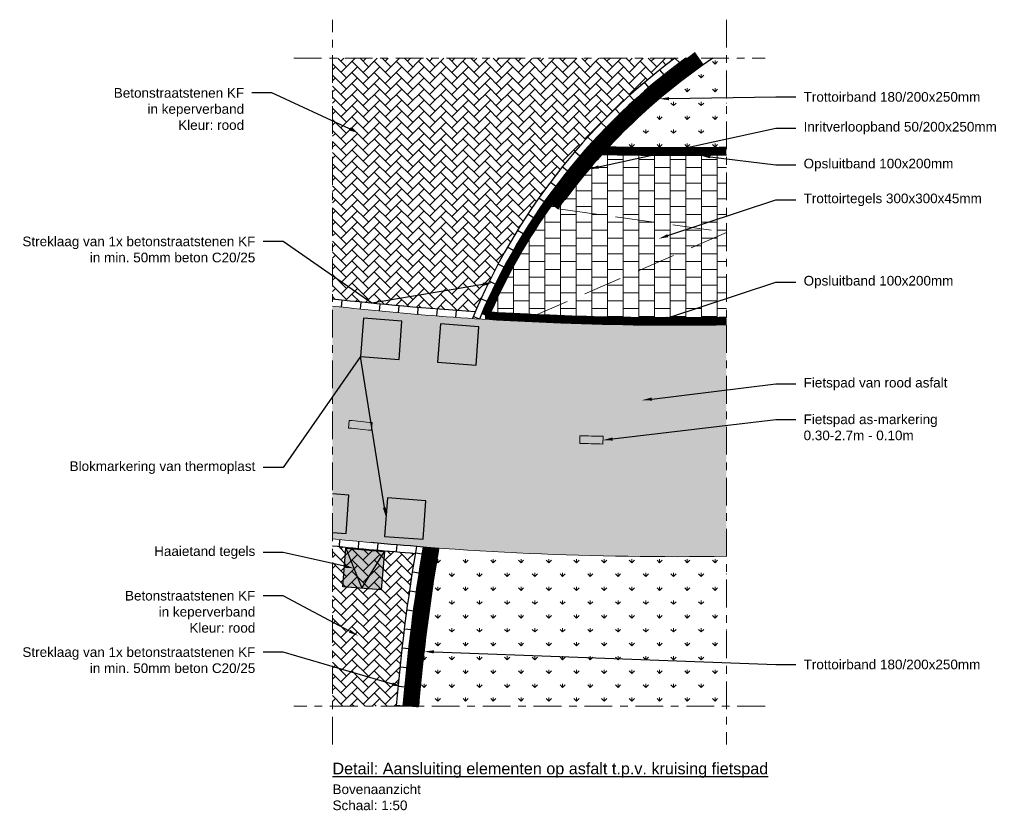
# Model space of a CAD drawing. Header units: metres. Extents: x -1 to 197910, y -70 to 354116.
# Tile 1 of 65: x -1 to 12, y -70 to -60. Entities that reach past the tile are written whole.
import ezdxf
from ezdxf import colors
from ezdxf.entities.mleader import LeaderData, LeaderLine
from ezdxf.math import Vec2, Vec3

# ---------------------------------------------------------------- set-up
doc = ezdxf.new("R2010")
doc.units = ezdxf.units.M
for name, pattern in [('ACAD_ISO04W100', [30, 24, -3, 0, -3]), ('DASHED2', [0.375, 0.25, -0.125]), ('RI-ITR_PVC', [12.200000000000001, 5, -2.4, 0, -2.4, 0, -2.4]), ('VW-30-270_STREEP', [3, 0.3, -2.7])]:
    doc.linetypes.add(name, pattern=pattern)
for name, color, linetype, lineweight in [('B-WE-VW-MARKERING_DWARS_STOPSTREEP_020-G', 7, 'Continuous', 18), ('N-WE-AL-DETAIL-G', 7, 'Continuous', 9), ('N-WE-RI-ITR_TRANSPORTLEIDING_PVC_160-G', 50, 'RI-ITR_PVC', 35), ('N-WE-VW-MARKERING_LANGS_STREEP_30270-G', 255, 'VW-30-270_STREEP', 13), ('Ontwerp', 7, 'Continuous', 20), ('X-XX-AL-AANKLEDING-T25', 7, 'Continuous', 25), ('X-XX-AL-AANKLEDING-T30', 7, 'Continuous', 30)]:
    doc.layers.add(name, color=color, linetype=linetype, lineweight=lineweight)
doc.layers.add('X-XX-AL-DETAIL-G', color=7, linetype='Continuous')
doc.styles.add('NLCS_ISO', font='arial.ttf')
pattern_1 = [(45, (3.569687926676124, 11.20801660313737), (0, 0.1436840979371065), [0.3048, -0.1016]), (135, (3.641529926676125, 11.27985860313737), (1.4210854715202e-17, 0.1436840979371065), [0.3048, -0.1016])]
pattern_2 = [(90, (3.569687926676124, 11.20801660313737), (-0.1796051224, 0.1796051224), [0.047625, -0.3115852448]), (45, (3.569687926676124, 11.20801660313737), (-0.1796051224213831, 0.1796051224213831), [0.047625, -0.206375]), (135, (3.569687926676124, 11.20801660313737), (-0.1796051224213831, -0.179605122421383), [0.047625, -0.206375])]

# ---------------------------------------------------------------- blocks, each defined once
blk = doc.blocks.new('Haaietand_tegel')
at = {"layer": 'X-XX-AL-DETAIL-G'}
h = blk.add_hatch(color=255, dxfattribs=at)
h.dxf.hatch_style = 1
h.paths.add_polyline_path([(0.5, 0), (0, 0), (0.25, -0.5)])
h = blk.add_hatch(color=251, dxfattribs=at)
h.dxf.hatch_style = 1
h.paths.add_polyline_path([(0, -5.551115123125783e-17), (0, -0.5), (0.25, -0.5)], flags=17)
h = blk.add_hatch(color=251, dxfattribs=at)
h.dxf.hatch_style = 1
h.paths.add_polyline_path([(0.5, -5.551115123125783e-17), (0.25, -0.5), (0.5, -0.5)], flags=17)
for points in [[(0, 0), (0.25, -0.5), (0.5, 0)], [(0, 0), (0.5, 0), (0.5, -0.5), (0, -0.5)]]:
    blk.add_lwpolyline(points, close=True, dxfattribs=at)

msp = doc.modelspace()

# ---------------------------------------------------------------- hatches: boundary and pattern name
at = {"layer": 'N-WE-AL-DETAIL-G'}
h = msp.add_hatch(dxfattribs=at)
h.set_pattern_fill('AR-HBONE', color=251, scale=0.001)
h.set_pattern_definition(pattern_1)
edge = h.paths.add_edge_path()
edge.add_line((7.896390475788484, -60.0194837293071), (3.460174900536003, -60.0194837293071))
edge.add_line((3.460174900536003, -60.0194837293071), (3.460174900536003, -63.1423165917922))
edge.add_arc((7.919840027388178, -23.48226758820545), 39.91000000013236, 263.5841954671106, 266.2515424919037)
edge.add_arc((12.74369712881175, -66.49275084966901), 8.087000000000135, 126.8265736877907, 156.7995748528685, ccw=False)
h = msp.add_hatch(dxfattribs=at)
h.set_pattern_fill('GRASS', color=3, scale=0.01)
h.set_pattern_definition(pattern_2)
h.paths.add_polyline_path([(8.567599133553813, -61.17670229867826), (8.567599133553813, -60.0194837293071), (8.392052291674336, -60.0194837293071, 0.05712312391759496), (7.040219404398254, -61.17200448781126, 0.01012959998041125)])
h = msp.add_hatch(dxfattribs=at)
h.set_pattern_fill('AR-B88', color=252, scale=0.001, angle=90)
h.set_pattern_definition([(90, (3.569687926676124, 11.20801660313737), (-0.2032, 1.244241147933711e-17), []), (180, (3.569687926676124, 11.20801660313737), (-0.2032, -0.1016), [0.2032, -0.2032])])
h.paths.add_polyline_path([(8.567599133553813, -63.37700919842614), (8.567599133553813, -61.27671702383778, -0.01069644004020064), (6.950497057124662, -61.26983663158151, -0.002416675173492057), (7.001255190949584, -61.21408050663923), (6.927634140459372, -61.14640524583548), (6.387574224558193, -61.97172202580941), (6.307175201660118, -61.91453523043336), (6.301378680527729, -61.92038415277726, 0.05067338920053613), (5.513361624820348, -63.30963081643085, 0.01914850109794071)])
at = {"layer": 'N-WE-AL-DETAIL-G', "true_color": 0xcc6161}
h = msp.add_hatch(color=13, dxfattribs=at)
h.dxf.hatch_style = 1
edge = h.paths.add_edge_path()
edge.add_arc((7.919840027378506, -23.48226758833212), 40.00000000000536, 267.84902423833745, 270.9278871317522, ccw=False)
edge.add_arc((7.919840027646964, -23.48226758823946), 40.00000000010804, 264.31889308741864, 267.84902423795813, ccw=False)
edge.add_line((3.960174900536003, -63.28579823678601), (3.460174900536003, -63.23288251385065))
edge.add_line((3.460174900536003, -63.23288251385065), (3.460174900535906, -64.74194993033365))
edge.add_arc((7.919840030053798, -23.48226754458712), 41.50000004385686, 263.8309793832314, 267.8490242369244)
edge.add_arc((7.919840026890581, -23.48226758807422), 41.50000000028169, 267.849024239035, 270.8943462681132)
edge.add_line((8.567599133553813, -64.97721195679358), (8.567599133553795, -63.47702234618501))
h.paths.add_polyline_path([(5.32135640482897, -63.99900064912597), (4.822707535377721, -63.96226776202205), (4.859440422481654, -63.46361889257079), (5.358089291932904, -63.50035177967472)], flags=16)
h = msp.add_hatch(color=13, dxfattribs=at)
h.dxf.hatch_style = 1
edge = h.paths.add_edge_path()
edge.add_arc((7.919840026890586, -23.48226758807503), 41.50000000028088, 267.8490242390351, 270.89434626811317, ccw=False)
edge.add_arc((7.919840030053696, -23.48226754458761), 41.50000004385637, 263.8309793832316, 267.84902423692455, ccw=False)
edge.add_line((3.460174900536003, -64.74194993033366), (3.460174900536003, -66.25037938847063))
edge.add_arc((7.919840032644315, -23.48226751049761), 43.00000007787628, 264.0469697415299, 265.6261918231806)
edge.add_arc((7.919840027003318, -23.48226758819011), 42.99999999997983, 265.6261918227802, 270.8631457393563)
edge.add_line((8.567599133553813, -66.47738833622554), (8.567599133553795, -64.97721195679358))
h.paths.add_polyline_path([(4.634821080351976, -66.25628946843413), (4.136172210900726, -66.21955658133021), (4.17290509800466, -65.72090771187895), (4.671553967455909, -65.75764059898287)], flags=16)
at = {"layer": 'N-WE-AL-DETAIL-G'}
h = msp.add_hatch(dxfattribs=at)
h.set_pattern_fill('AR-HBONE', color=251, scale=0.001)
h.set_pattern_definition(pattern_1)
edge = h.paths.add_edge_path()
edge.add_arc((6.432650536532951, -39.19933581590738), 27.30284805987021, 263.7497891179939, 266.0226189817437, ccw=False)
edge.add_line((3.460174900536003, -66.33989404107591), (3.460174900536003, -68.4194837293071))
edge.add_line((3.460174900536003, -68.4194837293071), (4.291561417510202, -68.41948372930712))
edge.add_arc((28.25518023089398, -70.40084384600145), 24.04539071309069, 170.5101844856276, 175.2734211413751, ccw=False)
h = msp.add_hatch(dxfattribs=at)
h.set_pattern_fill('GRASS', color=3, scale=0.01)
h.set_pattern_definition(pattern_2)
h.paths.add_polyline_path([(8.567599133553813, -68.4194837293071), (8.567599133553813, -66.47738833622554, -0.02168575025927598), (4.840896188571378, -66.37189459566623, 0.0105833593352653), (4.691370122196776, -67.36637808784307), (4.691085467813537, -67.37227754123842), (4.690620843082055, -67.3722022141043, 0.01108328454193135), (4.579552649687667, -68.4194837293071)])
at = {"layer": 'X-XX-AL-DETAIL-G'}
h = msp.add_hatch(color=255, dxfattribs=at)
h.dxf.hatch_style = 1
h.paths.add_polyline_path([(3.82540979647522, -63.8888019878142), (4.324058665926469, -63.92553487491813), (4.360791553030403, -63.42688600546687), (3.862142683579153, -63.39015311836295)])
h = msp.add_hatch(color=255, dxfattribs=at)
h.dxf.hatch_style = 1
h.paths.add_polyline_path([(4.822707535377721, -63.96226776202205), (5.321356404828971, -63.99900064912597), (5.358089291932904, -63.50035177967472), (4.859440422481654, -63.46361889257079)])
h = msp.add_hatch(color=255, dxfattribs=at)
h.dxf.hatch_style = 1
edge = h.paths.add_edge_path()
edge.add_line((3.668417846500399, -64.81419120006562), (3.678649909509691, -64.71471605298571))
edge.add_arc((7.919840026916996, -23.48226758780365), 41.45000000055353, 264.1271815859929, 264.5418684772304)
edge.add_line((3.977184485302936, -64.74433209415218), (3.966952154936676, -64.8438098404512))
edge.add_arc((7.919840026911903, -23.48226758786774), 41.55000000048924, 264.1271815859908, 264.54087041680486, ccw=False)
edge = h.paths.add_edge_path()
edge.add_arc((7.919840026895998, -23.48226758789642), 41.45000000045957, 268.2699475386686, 268.6844327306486)
edge.add_line((6.968191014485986, -64.92134171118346), (6.965895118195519, -65.02131535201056))
edge.add_arc((7.919840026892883, -23.48226758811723), 41.55000000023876, 268.26994753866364, 268.68443273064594, ccw=False)
edge.add_line((6.665423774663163, -65.01332752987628), (6.668442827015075, -64.9133731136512))
h = msp.add_hatch(color=255, dxfattribs=at)
h.dxf.hatch_style = 1
h.paths.add_polyline_path([(3.460174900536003, -66.16975935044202), (3.637523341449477, -66.18282369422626), (3.67425622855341, -65.684174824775), (3.460174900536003, -65.66840455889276)])
h = msp.add_hatch(color=255, dxfattribs=at)
h.dxf.hatch_style = 1
h.paths.add_polyline_path([(4.136172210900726, -66.21955658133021), (4.634821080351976, -66.25628946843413), (4.671553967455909, -65.75764059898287), (4.17290509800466, -65.72090771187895)])

# ---------------------------------------------------------------- linework, layer by layer
at = {"flags": 128}
for points in [[(8.392052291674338, -60.0194837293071, 0.08575615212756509), (6.472252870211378, -61.85497261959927)], [(8.567599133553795, -61.17670229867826, -0.01012959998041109), (7.04021940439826, -61.17200448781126)], [(8.567599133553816, -61.27671702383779, -0.01069644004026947), (6.950497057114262, -61.26983663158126)], [(6.306085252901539, -61.91375996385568, 0.05093120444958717), (5.513361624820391, -63.30963081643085, 0.01914850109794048), (8.56759913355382, -63.37700919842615, 0.01914850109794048)], [(4.37885937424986, -68.4194837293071, -0.02170383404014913), (4.640520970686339, -66.35703950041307, -0.003969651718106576), (3.960174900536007, -66.2995661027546, -0.003969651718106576)]]:
    msp.add_lwpolyline(points, format="xyb", dxfattribs=at)
at = {"color": 22}
for points in [[(7.961976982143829, -60.07908166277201), (7.896390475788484, -60.0194837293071)], [(7.758804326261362, -60.23568734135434), (7.704593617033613, -60.1676417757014)], [(7.561556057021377, -60.39804709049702), (7.505200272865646, -60.331767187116)], [(7.370312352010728, -60.56596959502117), (7.311876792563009, -60.50151584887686)], [(7.185151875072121, -60.73926715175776), (7.12470269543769, -60.67669801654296)], [(7.006151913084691, -60.91775534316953), (6.943756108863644, -60.85712726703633)], [(6.833388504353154, -61.10125273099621), (6.769113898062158, -61.04262018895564)], [(6.666936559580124, -61.28958056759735), (6.600851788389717, -61.23299609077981)], [(6.506869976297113, -61.48256252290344), (6.439044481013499, -61.42807672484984)], [(6.353261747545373, -61.68002442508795), (6.283765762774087, -61.62768602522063)], [(6.206184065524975, -61.88179401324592), (6.135088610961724, -61.83164985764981)], [(6.065708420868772, -62.08770070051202), (5.99308529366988, -62.03979578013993)], [(5.931905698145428, -62.2975753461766), (5.857827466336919, -62.25195281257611)], [(5.804846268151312, -62.51125003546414), (5.729386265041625, -62.46795121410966)], [(5.684600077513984, -62.7285578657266), (5.607832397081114, -62.68762226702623)], [(5.57123673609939, -62.94933273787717), (5.493236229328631, -62.91079806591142)], [(3.581265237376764, -63.15574574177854), (3.571481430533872, -63.24521236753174)], [(5.46482560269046, -63.173409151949), (5.38566787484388, -63.13731131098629)], [(3.827928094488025, -63.18194462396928), (3.818700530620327, -63.27147033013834)], [(4.074734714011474, -63.20660855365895), (4.066063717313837, -63.29618987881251)], [(4.321677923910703, -63.22973706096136), (4.313563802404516, -63.31937054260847)], [(4.568750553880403, -63.25132967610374), (4.561193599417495, -63.34101185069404)], [(4.815945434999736, -63.27138592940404), (4.808945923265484, -63.36111333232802)], [(5.063255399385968, -63.28990535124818), (5.056813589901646, -63.3796745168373)], [(5.365435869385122, -63.40062200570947), (5.285197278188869, -63.36699510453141)], [(3.550573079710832, -66.350176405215), (3.557637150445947, -66.26043007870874)], [(3.797416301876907, -66.37461798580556), (3.803974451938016, -66.29129918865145)], [(4.044381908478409, -66.39750471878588), (4.051434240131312, -66.30790753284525)], [(4.291617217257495, -66.41696498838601), (4.298501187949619, -66.32950676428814)], [(4.624661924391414, -66.45076914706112), (4.538852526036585, -66.43642525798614)], [(4.585011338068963, -66.69576757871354), (4.499057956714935, -66.68231335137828)], [(4.547907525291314, -66.94111749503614), (4.461819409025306, -66.92855420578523)], [(4.513352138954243, -67.18679897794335), (4.427138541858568, -67.17512783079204)], [(4.481346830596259, -67.43279212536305), (4.395017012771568, -67.42201425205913)], [(4.451893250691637, -67.67907704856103), (4.365456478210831, -67.66919350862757)], [(4.424993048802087, -67.92563386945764), (4.338458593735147, -67.91664565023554)], [(4.400647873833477, -68.17244271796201), (4.314025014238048, -68.16435073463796)]]:
    msp.add_lwpolyline(points, dxfattribs=at)
at = {"color": 251}
for points in [[(5.310673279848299, -63.30688747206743, -0.01163902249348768), (3.460174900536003, -63.1423165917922)], [(3.460174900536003, -66.34086633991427, 0.006281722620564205), (4.538358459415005, -66.43938204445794, 0.006336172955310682)]]:
    msp.add_lwpolyline(points, format="xyb", dxfattribs=at)
at = {"color": 22}
msp.add_lwpolyline([(4.292157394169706, -68.4122888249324, -0.02162012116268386), (4.553412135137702, -66.35028787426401, -0.02170383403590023)], format="xyb", dxfattribs=at)
at = {"flags": 128}
msp.add_lwpolyline([(4.838807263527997, -66.38324858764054), (4.640074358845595, -66.35698046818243)], dxfattribs=at)
at = {"color": 251}
msp.add_lwpolyline([(4.378859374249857, -68.4194837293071), (4.292157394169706, -68.4122888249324)], dxfattribs=at)
msp.add_arc((12.74369712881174, -66.49275084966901), 8.087000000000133, 126.8265736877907, 157.4743382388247, dxfattribs=at)
msp.add_arc((12.74369712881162, -66.49275084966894), 8, 125.9862148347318, 157.262105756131)
at = {"layer": 'B-WE-VW-MARKERING_DWARS_STOPSTREEP_020-G', "flags": 128}
for points in [[(4.378859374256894, -68.4194837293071, -0.02170383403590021), (4.640520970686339, -66.35703950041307)], [(4.57955264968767, -68.4194837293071, -0.02152910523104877), (4.837651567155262, -66.39079639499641)]]:
    msp.add_lwpolyline(points, format="xyb", dxfattribs=at)
at = {"layer": 'N-WE-AL-DETAIL-G', "linetype": 'ACAD_ISO04W100', "ltscale": 0.015}
for points in [[(3.460174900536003, -68.9194837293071), (3.460174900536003, -59.5194837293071)], [(8.567599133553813, -59.5194837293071), (8.567599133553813, -68.9194837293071)], [(2.960174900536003, -60.0194837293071), (9.067599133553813, -60.0194837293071)], [(9.067599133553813, -68.4194837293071), (2.960174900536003, -68.4194837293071)]]:
    msp.add_lwpolyline(points, dxfattribs=at)
at = {"layer": 'N-WE-AL-DETAIL-G', "color": 253}
for points, const_width in [([(8.215252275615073, -60.0194837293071, 0.08573512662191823), (6.306085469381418, -61.91376011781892)], 0.2), ([(8.566742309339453, -61.22672436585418, -0.0106964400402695), (6.951779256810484, -61.21985307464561, -0.0106964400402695)], 0.1), ([(6.265340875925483, -61.88477900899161, 0.05318966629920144), (5.439036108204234, -63.35516705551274, 0.01959575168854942), (8.568410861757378, -63.42700260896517, 0.01959575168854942)], 0.1), ([(4.478516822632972, -68.4277537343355, -0.02170383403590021), (4.739086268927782, -66.37391794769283, -0.02170383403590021)], 0.2)]:
    msp.add_lwpolyline(points, format="xyb", dxfattribs=dict(at, const_width=const_width))
at = {"layer": 'N-WE-AL-DETAIL-G', "color": 252}
for points in [[(6.854013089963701, -61.07872998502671), (7.001255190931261, -61.21408050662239)], [(6.224596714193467, -61.85579820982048), (6.927634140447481, -61.14640524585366), (6.387574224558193, -61.97172202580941)], [(6.224596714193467, -61.85579820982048), (6.387574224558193, -61.97172202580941)]]:
    msp.add_lwpolyline(points, dxfattribs=at)
at = {"layer": 'N-WE-AL-DETAIL-G'}
msp.add_lwpolyline([(6.668442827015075, -64.9133731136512, 0.001808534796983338), (6.968191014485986, -64.92134171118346), (6.965895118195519, -65.02131535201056, -0.00180853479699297), (6.665423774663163, -65.01332752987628)], format="xyb", close=True, dxfattribs=at)
at = {"layer": 'N-WE-RI-ITR_TRANSPORTLEIDING_PVC_160-G'}
msp.add_lwpolyline([(6.295624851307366, -61.92618999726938), (6.302355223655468, -61.91939878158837)], dxfattribs=at)
at = {"layer": 'N-WE-VW-MARKERING_LANGS_STREEP_30270-G', "linetype": 'ByBlock', "ltscale": 5, "flags": 128}
msp.add_lwpolyline([(3.668417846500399, -64.81419120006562), (3.678649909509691, -64.71471605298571, 0.001809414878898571), (3.977184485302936, -64.74433209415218), (3.966952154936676, -64.8438098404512, -0.001805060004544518)], format="xyb", close=True, dxfattribs=at)
at = {"layer": 'Ontwerp', "linetype": 'DASHED2', "ltscale": 2}
msp.add_lwpolyline([(6.387574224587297, -61.97172202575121), (8.567599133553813, -62.27747627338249), (6.114510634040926, -63.34140438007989)], dxfattribs=at)
at = {"layer": 'Ontwerp', "flags": 128}
for points in [[(8.567599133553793, -63.477022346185, -0.01343488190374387), (6.418528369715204, -63.45408345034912, -0.01854770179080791), (3.460174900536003, -63.23288251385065)], [(3.460174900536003, -66.25037938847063, 0.02974995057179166), (8.567599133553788, -66.47738833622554, 0.02682658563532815)]]:
    msp.add_lwpolyline(points, format="xyb", dxfattribs=at)
at = {"layer": 'X-XX-AL-DETAIL-G'}
for points in [[(4.324058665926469, -63.92553487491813), (4.360791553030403, -63.42688600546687), (3.862142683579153, -63.39015311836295), (3.82540979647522, -63.8888019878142)], [(5.321356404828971, -63.99900064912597), (5.358089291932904, -63.50035177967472), (4.859440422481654, -63.46361889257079), (4.822707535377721, -63.96226776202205)], [(4.634821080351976, -66.25628946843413), (4.671553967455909, -65.75764059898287), (4.17290509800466, -65.72090771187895), (4.136172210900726, -66.21955658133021)]]:
    msp.add_lwpolyline(points, close=True, dxfattribs=at)
msp.add_lwpolyline([(3.460174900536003, -66.16975935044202), (3.637523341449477, -66.18282369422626), (3.67425622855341, -65.684174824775), (3.460174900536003, -65.66840455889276)], dxfattribs=at)

# ---------------------------------------------------------------- block references
at = {"layer": 'X-XX-AL-DETAIL-G', "rotation": 355.2565582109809}
msp.add_blockref('Haaietand_tegel', (3.635244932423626, -66.37361704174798), dxfattribs=at)

# ---------------------------------------------------------------- texts
at = {"layer": 'X-XX-AL-AANKLEDING-T25', "insert": (3.461482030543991, -69.43551137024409), "char_height": 0.125, "width": 0.9756932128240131, "attachment_point": 1, "style": 'NLCS_ISO'}
msp.add_mtext('Bovenaanzicht\\PSchaal: 1:50', dxfattribs=at)
at = {"layer": 'X-XX-AL-AANKLEDING-T30', "style": 'NLCS_ISO'}
msp.add_text('%%UDetail: Aansluiting elementen op asfalt t.p.v. kruising fietspad', height=0.15, dxfattribs=at).set_placement((3.460174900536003, -69.3042834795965))

# ---------------------------------------------------------------- leaders
at = {"layer": 'X-XX-AL-AANKLEDING-T25'}
ml = msp.add_multileader_mtext('Standard', dxfattribs=at)
ml.set_content('Betonstraatstenen KF \\Pin keperverband\\PKleur: rood', color=256, style='NLCS_ISO')
ml.set_leader_properties()
ml.build(insert=Vec2(0, 0))
ml.multileader.update_dxf_attribs({"arrow_head_size": 0.125})
ctx = ml.context
ctx.base_point, ctx.char_height, ctx.arrow_head_size, ctx.landing_gap_size, ctx.plane_origin = Vec3(0.5467350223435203, -60.46969864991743), 0.125, 0.125, 0.1, Vec3(9.063823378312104, -60.21736608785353)
ctx.text_align_type = 2
notes = []
notes.append((ctx, [(1, (1, 1, 0), (2.674271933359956, -60.46969864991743), (-1, 0), 0.2593070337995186, [(0, [(3.793367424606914, -60.98784820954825)], 0, [])])]))
ctx.mtext.insert, ctx.mtext.alignment, ctx.mtext.flow_direction = Vec3(2.314964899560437, -60.40617545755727), 3, 5
ml = msp.add_multileader_mtext('Standard', dxfattribs=at)
ml.set_content('Trottoirband 180/200x250mm', color=256, style='NLCS_ISO')
ml.set_leader_properties()
ml.build(insert=Vec2(0, 0))
ml.multileader.update_dxf_attribs({"arrow_head_size": 0.125})
ctx = ml.context
ctx.base_point, ctx.char_height, ctx.arrow_head_size, ctx.landing_gap_size, ctx.plane_origin = Vec3(9.467599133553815, -60.52166632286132), 0.125, 0.125, 0.1, Vec3(7.015433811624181, -60.89500764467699)
notes.append((ctx, [(0, (1, 1, 0), (9.208292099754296, -60.52166632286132), (1, 0), 0.2593070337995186, [(1, [(7.697015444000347, -60.54539816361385)], 0, [])])]))
ctx.mtext.insert, ctx.mtext.flow_direction = Vec3(9.567599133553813, -60.45810049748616), 5
ml = msp.add_multileader_mtext('Standard', dxfattribs=at)
ml.set_content('Inritverloopband 50/200x250mm', color=256, style='NLCS_ISO')
ml.set_leader_properties()
ml.build(insert=Vec2(0, 0))
ml.multileader.update_dxf_attribs({"arrow_head_size": 0.125})
ctx = ml.context
ctx.base_point, ctx.char_height, ctx.arrow_head_size, ctx.landing_gap_size, ctx.plane_origin = Vec3(9.467599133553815, -60.9246439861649), 0.125, 0.125, 0.1, Vec3(7.015433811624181, -60.14888271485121)
notes.append((ctx, [(0, (1, 1, 0), (9.208292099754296, -60.9246439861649), (1, 0), 0.2593070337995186, [(1, [(6.787582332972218, -61.45641323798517)], 0, [])])]))
ctx.mtext.insert, ctx.mtext.flow_direction = Vec3(9.567599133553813, -60.84479234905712), 5
ml = msp.add_multileader_mtext('Standard', dxfattribs=at)
ml.set_content('Opsluitband 100x200mm', color=256, style='NLCS_ISO')
ml.set_leader_properties()
ml.build(insert=Vec2(0, 0))
ml.multileader.update_dxf_attribs({"arrow_head_size": 0.125})
ctx = ml.context
ctx.base_point, ctx.char_height, ctx.arrow_head_size, ctx.landing_gap_size, ctx.plane_origin = Vec3(9.467599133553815, -61.4020587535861), 0.125, 0.125, 0.1, Vec3(7.899812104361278, -61.23700801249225)
notes.append((ctx, [(0, (1, 1, 0), (9.208292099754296, -61.4020587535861), (1, 0), 0.2593070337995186, [(0, [(8.23248217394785, -61.28097464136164)], 0, [])])]))
ctx.mtext.insert, ctx.mtext.flow_direction = Vec3(9.567599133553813, -61.32220711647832), 5
ml = msp.add_multileader_mtext('Standard', dxfattribs=at)
ml.set_content('Trottoirtegels 300x300x45mm', color=256, style='NLCS_ISO')
ml.set_leader_properties()
ml.build(insert=Vec2(0, 0))
ml.multileader.update_dxf_attribs({"arrow_head_size": 0.125})
ctx = ml.context
ctx.base_point, ctx.char_height, ctx.arrow_head_size, ctx.landing_gap_size, ctx.plane_origin = Vec3(9.467599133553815, -61.85473027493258), 0.125, 0.125, 0.1, Vec3(7.899812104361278, -61.68967953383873)
notes.append((ctx, [(0, (1, 1, 0), (9.208292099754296, -61.85473027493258), (1, 0), 0.2593070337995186, [(0, [(7.689367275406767, -62.35922866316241)], 0, [])])]))
ctx.mtext.insert, ctx.mtext.flow_direction = Vec3(9.567599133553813, -61.77385544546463), 5
ml = msp.add_multileader_mtext('Standard', dxfattribs=at)
ml.set_content('Streklaag van 1x betonstraatstenen KF \\Pin min. 50mm beton C20/25', color=256, style='NLCS_ISO')
ml.set_leader_properties()
ml.build(insert=Vec2(0, 0))
ml.multileader.update_dxf_attribs({"arrow_head_size": 0.125})
ctx = ml.context
ctx.base_point, ctx.char_height, ctx.arrow_head_size, ctx.landing_gap_size, ctx.plane_origin = Vec3(-0.6428946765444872, -62.39545007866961), 0.125, 0.125, 0.1, Vec3(9.392169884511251, -63.16250535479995)
ctx.text_align_type = 2
notes.append((ctx, [(1, (1, 1, 0), (2.819481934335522, -62.39545007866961), (-1, 0), 0.2593070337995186, [(1, [(5.532236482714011, -62.9300654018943), (3.970770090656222, -63.19640797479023)], 0, [])])]))
ctx.mtext.insert, ctx.mtext.alignment, ctx.mtext.flow_direction = Vec3(2.460174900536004, -62.33188425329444), 3, 5
ml = msp.add_multileader_mtext('Standard', dxfattribs=at)
ml.set_content('Opsluitband 100x200mm', color=256, style='NLCS_ISO')
ml.set_leader_properties()
ml.build(insert=Vec2(0, 0))
ml.multileader.update_dxf_attribs({"arrow_head_size": 0.125})
ctx = ml.context
ctx.base_point, ctx.char_height, ctx.arrow_head_size, ctx.landing_gap_size, ctx.plane_origin = Vec3(9.467599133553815, -62.92130718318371), 0.125, 0.125, 0.1, Vec3(7.899812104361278, -62.75625644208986)
notes.append((ctx, [(0, (1, 1, 0), (9.208292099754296, -62.92130718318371), (1, 0), 0.2593070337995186, [(0, [(7.689367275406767, -63.42580557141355)], 0, [])])]))
ctx.mtext.insert, ctx.mtext.flow_direction = Vec3(9.567599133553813, -62.84145554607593), 5
ml = msp.add_multileader_mtext('Standard', dxfattribs=at)
ml.set_content('Blokmarkering van thermoplast', color=256, style='NLCS_ISO')
ml.set_leader_properties()
ml.build(insert=Vec2(0, 0))
ml.multileader.update_dxf_attribs({"arrow_head_size": 0.125})
ctx = ml.context
ctx.base_point, ctx.char_height, ctx.arrow_head_size, ctx.landing_gap_size, ctx.plane_origin = Vec3(-0.03273096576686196, -65.32715540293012), 0.125, 0.125, 0.1, Vec3(9.392169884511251, -64.21346092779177)
ctx.text_align_type = 2
notes.append((ctx, [(1, (1, 1, 0), (2.819481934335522, -65.32715540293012), (-1, 0), 0.2593070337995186, [(1, [(4.154538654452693, -65.97023214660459), (3.82540979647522, -63.8888019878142)], 0, [])])]))
ctx.mtext.insert, ctx.mtext.alignment, ctx.mtext.flow_direction = Vec3(2.460174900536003, -65.24628057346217), 3, 5
ml = msp.add_multileader_mtext('Standard', dxfattribs=at)
ml.set_content('Fietspad van rood asfalt', color=256, style='NLCS_ISO')
ml.set_leader_properties()
ml.build(insert=Vec2(0, 0))
ml.multileader.update_dxf_attribs({"arrow_head_size": 0.125})
ctx = ml.context
ctx.base_point, ctx.char_height, ctx.arrow_head_size, ctx.landing_gap_size, ctx.plane_origin = Vec3(9.467599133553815, -64.24328876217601), 0.125, 0.125, 0.1, Vec3(6.928825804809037, -64.07823802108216)
notes.append((ctx, [(0, (1, 1, 0), (9.208292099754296, -64.24328876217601), (1, 0), 0.2593070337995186, [(0, [(7.476771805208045, -64.45306212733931)], 0, [])])]))
ctx.mtext.insert, ctx.mtext.flow_direction = Vec3(9.567599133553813, -64.16343712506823), 5
ml = msp.add_multileader_mtext('Standard', dxfattribs=at)
ml.set_content('Fietspad as-markering\\P0.30-2.7m - 0.10m', color=256, style='NLCS_ISO')
ml.set_leader_properties()
ml.build(insert=Vec2(0, 0))
ml.multileader.update_dxf_attribs({"arrow_head_size": 0.125})
ctx = ml.context
ctx.base_point, ctx.char_height, ctx.arrow_head_size, ctx.landing_gap_size, ctx.plane_origin = Vec3(9.467599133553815, -64.70229738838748), 0.125, 0.125, 0.1, Vec3(6.928825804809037, -64.53724664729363)
notes.append((ctx, [(0, (1, 1, 0), (9.208292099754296, -64.70229738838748), (1, 0), 0.2593070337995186, [(0, [(6.967043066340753, -64.97132853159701)], 0, [])])]))
ctx.mtext.insert, ctx.mtext.flow_direction = Vec3(9.567599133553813, -64.6386889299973), 5
ml = msp.add_multileader_mtext('Standard', dxfattribs=at)
ml.set_content('Haaietand tegels', color=256, style='NLCS_ISO')
ml.set_leader_properties()
ml.build(insert=Vec2(0, 0))
ml.multileader.update_dxf_attribs({"arrow_head_size": 0.125})
ctx = ml.context
ctx.base_point, ctx.char_height, ctx.arrow_head_size, ctx.landing_gap_size, ctx.plane_origin = Vec3(1.070270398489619, -66.42922207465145), 0.125, 0.125, 0.1, Vec3(9.392169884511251, -65.83348425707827)
ctx.text_align_type = 2
notes.append((ctx, [(1, (1, 1, 0), (2.819481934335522, -66.42922207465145), (-1, 0), 0.2593070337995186, [(0, [(3.739143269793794, -66.63309755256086)], 0, [])])]))
ctx.mtext.insert, ctx.mtext.alignment, ctx.mtext.flow_direction = Vec3(2.460174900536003, -66.3483472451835), 3, 5
ml = msp.add_multileader_mtext('Standard', dxfattribs=at)
ml.set_content('Betonstraatstenen KF\\Pin keperverband\\PKleur: rood', color=256, style='NLCS_ISO')
ml.set_leader_properties()
ml.build(insert=Vec2(0, 0))
ml.multileader.update_dxf_attribs({"arrow_head_size": 0.125})
ctx = ml.context
ctx.base_point, ctx.char_height, ctx.arrow_head_size, ctx.landing_gap_size, ctx.plane_origin = Vec3(0.6919450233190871, -66.98921266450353), 0.125, 0.125, 0.1, Vec3(9.063823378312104, -66.73688010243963)
ctx.text_align_type = 2
notes.append((ctx, [(1, (1, 1, 0), (2.819481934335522, -66.98921266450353), (-1, 0), 0.2593070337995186, [(0, [(3.793367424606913, -67.50736222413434)], 0, [])])]))
ctx.mtext.insert, ctx.mtext.alignment, ctx.mtext.flow_direction = Vec3(2.460174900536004, -66.92568947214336), 3, 5
ml = msp.add_multileader_mtext('Standard', dxfattribs=at)
ml.set_content('Streklaag van 1x betonstraatstenen KF \\Pin min. 50mm beton C20/25', color=256, style='NLCS_ISO')
ml.set_leader_properties()
ml.build(insert=Vec2(0, 0))
ml.multileader.update_dxf_attribs({"arrow_head_size": 0.125})
ctx = ml.context
ctx.base_point, ctx.char_height, ctx.arrow_head_size, ctx.landing_gap_size, ctx.plane_origin = Vec3(-0.6428946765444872, -67.72080189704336), 0.125, 0.125, 0.1, Vec3(9.392169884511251, -68.4878571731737)
ctx.text_align_type = 2
notes.append((ctx, [(1, (1, 1, 0), (2.819481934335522, -67.72080189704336), (-1, 0), 0.2593070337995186, [(0, [(4.357336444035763, -68.16839672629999)], 0, [])])]))
ctx.mtext.insert, ctx.mtext.alignment, ctx.mtext.flow_direction = Vec3(2.460174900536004, -67.6572360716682), 3, 5
ml = msp.add_multileader_mtext('Standard', dxfattribs=at)
ml.set_content('Trottoirband 180/200x250mm', color=256, style='NLCS_ISO')
ml.set_leader_properties()
ml.build(insert=Vec2(0, 0))
ml.multileader.update_dxf_attribs({"arrow_head_size": 0.125})
ctx = ml.context
ctx.base_point, ctx.char_height, ctx.arrow_head_size, ctx.landing_gap_size, ctx.plane_origin = Vec3(9.467599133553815, -67.880822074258), 0.125, 0.125, 0.1, Vec3(7.015433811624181, -67.7945503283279)
notes.append((ctx, [(0, (1, 1, 0), (9.208292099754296, -67.880822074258), (1, 0), 0.2593070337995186, [(1, [(4.649400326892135, -67.71229695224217)], 0, [])])]))
ctx.mtext.insert, ctx.mtext.flow_direction = Vec3(9.567599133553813, -67.81725624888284), 5
for ctx, leaders in notes:
    for number, flags, end, landing, length, lines in leaders:
        leader = LeaderData()
        leader.index, (leader.has_last_leader_line, leader.has_dogleg_vector, leader.attachment_direction) = number, flags
        leader.last_leader_point, leader.dogleg_vector, leader.dogleg_length = Vec3(end), Vec3(landing), length
        for number, points, colour, breaks in lines:
            line = LeaderLine()
            line.index, line.vertices, line.color, line.breaks = number, Vec3.list(points), colors.encode_raw_color(colour), breaks
            leader.lines.append(line)
        ctx.leaders.append(leader)

doc.saveas('drawing.dxf')
